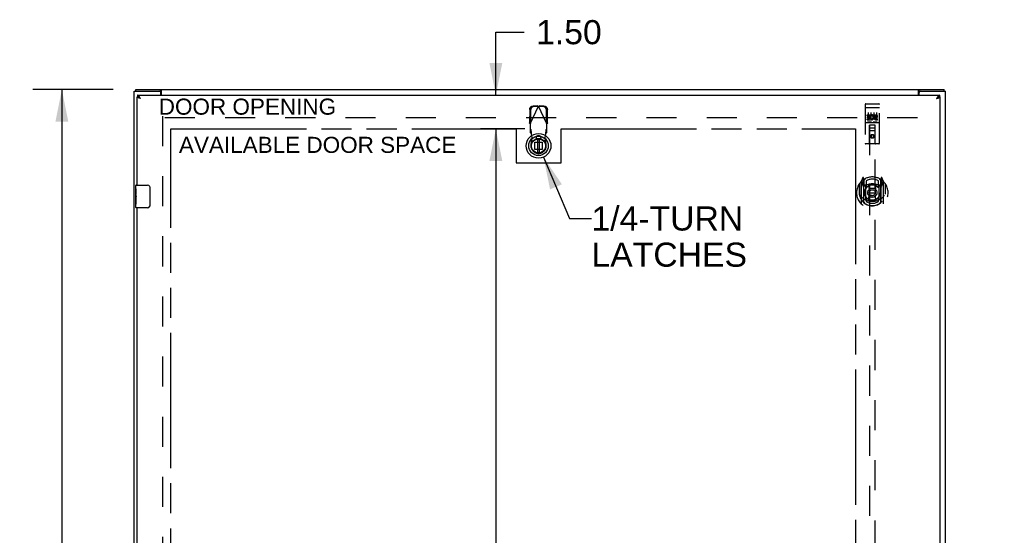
# Model space of a CAD drawing. Header units: inches. Extents: x 0 to 243, y 0 to 157.
# Tile 6 of 9: x 60 to 104, y 97 to 120. Entities that reach past the tile are written whole.
import ezdxf

# ---------------------------------------------------------------- set-up
doc = ezdxf.new("R2010")
doc.units = ezdxf.units.IN
doc.header["$LTSCALE"] = 13.357143
doc.header["$MEASUREMENT"] = 0
doc.linetypes.add('HIDDEN', pattern=[0.2, 0.1, -0.1])
doc.linetypes.add('PHANTOM', pattern=[0.8, 0.45, -0.05, 0.1, -0.05, 0.1, -0.05])
doc.layers.get('0').update_dxf_attribs({"linetype": 'CONTINUOUS'})
for name, color, linetype in [('02___PRT_ALL_AXES', 7, 'CONTINUOUS'), ('AVAILABLE_DOOR_SPACE', 7, 'CONTINUOUS'), ('DEFAULT_2', 8, 'HIDDEN'), ('DIMENSIONS', 7, 'CONTINUOUS')]:
    doc.layers.add(name, color=color, linetype=linetype)
doc.styles.get("Standard").update_dxf_attribs({"font": 'arial.ttf'})
doc.dimstyles.new('DIMSTYLE_1', dxfattribs={"dimtxt": 1.071429, "dimasz": 1.428571, "dimexe": 0.09, "dimexo": 0.07, "dimgap": 0.0375, "dimtad": 0, "dimtih": 1, "dimtoh": 1, "dimzin": 4, "dimdsep": 46, "dimtxsty": 'Standard', "dimblk": '_FILLED', "dimblk1": '_FILLED', "dimblk2": '_FILLED', "dimcen": 0.09, "dimazin": 1, "dimtfac": 1, "dimtdec": 3, "dimtofl": 0, "dimtmove": 0, "dimatfit": 3, "dimldrblk": '_FILLED', "dimfxl": 1, "dimtolj": 1, "dimtzin": 4, "dimarcsym": 0})
doc.dimstyles.get("Standard").update_dxf_attribs({"dimtxt": 1.214286, "dimasz": 1.428571, "dimexe": 0.09, "dimexo": 0.07, "dimgap": 0.09, "dimtad": 0, "dimtih": 1, "dimtoh": 1, "dimdec": 3, "dimzin": 4, "dimdsep": 46, "dimtxsty": 'Standard', "dimblk": '_FILLED', "dimblk1": '_FILLED', "dimblk2": '_FILLED', "dimcen": 0.09, "dimadec": 3, "dimazin": 1, "dimtp": 0.001, "dimtm": 0.001, "dimtfac": 1, "dimtdec": 3, "dimtofl": 0, "dimtmove": 0, "dimatfit": 3, "dimldrblk": '_FILLED', "dimfxl": 1, "dimtolj": 1, "dimtzin": 4, "dimarcsym": 0})

# ---------------------------------------------------------------- blocks, each defined once
blk = doc.blocks.new('_FILLED')
at = {"color": 0, "linetype": 'ByBlock'}
blk.add_solid([(0, 0), (-1, 0.2), (-1, -0.2)], dxfattribs=at)
blk = doc.blocks.new('*D1')
at = {"layer": 'DIMENSIONS', "color": 2, "linetype": 'Continuous'}
for p, q in [((81.394, 116.512), (81.394, 119.312)), ((81.394, 119.312), (82.644, 119.312)), ((80.707, 116.512), (82.68, 116.512)), ((82.68, 115.012), (80.707, 115.012)), ((81.394, 115.012), (81.394, 112.155))]:
    blk.add_line(p, q, dxfattribs=at)
at = {"layer": 'DIMENSIONS', "color": 2, "linetype": 'Continuous', "xscale": 1.4285714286, "yscale": 1.4285714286, "zscale": 1.4285714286}
for p, rotation in [((81.394, 116.512), 270), ((81.394, 115.012), 90)]:
    blk.add_blockref('_FILLED', p, dxfattribs=dict(at, rotation=rotation))
at = {"layer": 'DIMENSIONS', "color": 2, "linetype": 'Continuous', "insert": (83.18, 119.847), "char_height": 1.0714, "width": 2.91158, "attachment_point": 1, "line_spacing_factor": 0.9}
blk.add_mtext('1.50', dxfattribs=at)
blk = doc.blocks.new('*D2')
at = {"layer": 'DIMENSIONS', "color": 2, "linetype": 'Continuous'}
for p, q in [((82.68, 115.012), (80.707, 115.012)), ((81.394, 115.012), (81.394, 81.833)), ((81.394, 46.512), (81.394, 79.69)), ((82.68, 46.512), (80.756, 46.512))]:
    blk.add_line(p, q, dxfattribs=at)
at = {"layer": 'DIMENSIONS', "color": 2, "linetype": 'Continuous', "xscale": 1.4285714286, "yscale": 1.4285714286, "zscale": 1.4285714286}
for p, rotation in [((81.394, 115.012), 90), ((81.394, 46.512), 270)]:
    blk.add_blockref('_FILLED', p, dxfattribs=dict(at, rotation=rotation))
at = {"layer": 'DIMENSIONS', "color": 2, "linetype": 'Continuous', "insert": (81.394, 81.297), "char_height": 1.0714, "width": 3.74403, "attachment_point": 2, "line_spacing_factor": 0.9}
blk.add_mtext('68.50', dxfattribs=at)
blk = doc.blocks.new('*D4')
at = {"layer": 'DIMENSIONS', "color": 2, "linetype": 'Continuous'}
for p, q in [((65.475, 90.31), (62.618, 90.31)), ((66.975, 90.31), (69.722, 90.31))]:
    blk.add_line(p, q, dxfattribs=at)
at = {"layer": 'DIMENSIONS', "color": 2, "linetype": 'Continuous', "xscale": 1.4285714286, "yscale": 1.4285714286, "zscale": 1.4285714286}
blk.add_blockref('_FILLED', (65.475, 90.31), dxfattribs=at)
at = {"layer": 'DIMENSIONS', "color": 2, "linetype": 'Continuous', "xscale": 1.4285714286, "yscale": 1.4285714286, "zscale": 1.4285714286, "rotation": 180}
blk.add_blockref('_FILLED', (66.975, 90.31), dxfattribs=at)
at = {"layer": 'DIMENSIONS', "color": 2, "linetype": 'Continuous', "insert": (70.258, 90.846), "char_height": 1.0714, "width": 2.91158, "attachment_point": 1, "line_spacing_factor": 0.9}
blk.add_mtext('1.50', dxfattribs=at)
blk = doc.blocks.new('*D5')
at = {"layer": 'DIMENSIONS', "color": 2, "linetype": 'Continuous'}
for p, q in [((66.975, 92.704), (81.571, 92.704)), ((97.35, 92.704), (86.386, 92.704))]:
    blk.add_line(p, q, dxfattribs=at)
at = {"layer": 'DIMENSIONS', "color": 2, "linetype": 'Continuous', "xscale": 1.4285714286, "yscale": 1.4285714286, "zscale": 1.4285714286, "rotation": 180}
blk.add_blockref('_FILLED', (66.975, 92.704), dxfattribs=at)
at = {"layer": 'DIMENSIONS', "color": 2, "linetype": 'Continuous', "xscale": 1.4285714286, "yscale": 1.4285714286, "zscale": 1.4285714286}
blk.add_blockref('_FILLED', (97.35, 92.704), dxfattribs=at)
at = {"layer": 'DIMENSIONS', "color": 2, "linetype": 'Continuous', "insert": (83.978, 93.239), "char_height": 1.0714, "width": 3.74403, "attachment_point": 2, "line_spacing_factor": 0.9}
blk.add_mtext('30.38', dxfattribs=at)
blk = doc.blocks.new('*D6')
at = {"layer": 'DIMENSIONS', "color": 2, "linetype": 'Continuous'}
for p, q in [((97.35, 90.31), (94.734, 90.31)), ((101.1, 90.31), (103.957, 90.31))]:
    blk.add_line(p, q, dxfattribs=at)
at = {"layer": 'DIMENSIONS', "color": 2, "linetype": 'Continuous', "xscale": 1.4285714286, "yscale": 1.4285714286, "zscale": 1.4285714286}
blk.add_blockref('_FILLED', (97.35, 90.31), dxfattribs=at)
at = {"layer": 'DIMENSIONS', "color": 2, "linetype": 'Continuous', "xscale": 1.4285714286, "yscale": 1.4285714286, "zscale": 1.4285714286, "rotation": 180}
blk.add_blockref('_FILLED', (101.1, 90.31), dxfattribs=at)
at = {"layer": 'DIMENSIONS', "color": 2, "linetype": 'Continuous', "insert": (94.198, 90.846), "char_height": 1.0714, "width": 2.91158, "attachment_point": 3, "line_spacing_factor": 0.9}
blk.add_mtext('3.75', dxfattribs=at)
blk = doc.blocks.new('*D12')
at = {"layer": 'DIMENSIONS', "color": 2, "linetype": 'Continuous'}
for p, q in [((64.413, 116.762), (60.85, 116.762)), ((62.136, 116.762), (62.136, 81.833)), ((62.136, 44.762), (62.136, 79.69)), ((64.413, 44.762), (60.85, 44.762))]:
    blk.add_line(p, q, dxfattribs=at)
at = {"layer": 'DIMENSIONS', "color": 2, "linetype": 'Continuous', "xscale": 1.4285714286, "yscale": 1.4285714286, "zscale": 1.4285714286}
for p, rotation in [((62.136, 116.762), 90), ((62.136, 44.762), 270)]:
    blk.add_blockref('_FILLED', p, dxfattribs=dict(at, rotation=rotation))
at = {"layer": 'DIMENSIONS', "color": 2, "linetype": 'Continuous', "insert": (62.136, 81.297), "char_height": 1.0714, "width": 3.74403, "attachment_point": 2, "line_spacing_factor": 0.9}
blk.add_mtext('72.00', dxfattribs=at)

msp = doc.modelspace()

# ---------------------------------------------------------------- linework, layer by layer
at = {"color": 3, "linetype": 'Continuous'}
for p, q in [((65.35, 44.837), (65.35, 116.687)), ((65.35, 116.687), (66.465, 116.687)), ((65.413, 116.762), (101.287, 116.762)), ((66.552, 116.512), (66.552, 116.719)), ((100.148, 116.512), (100.148, 116.719)), ((100.235, 116.687), (101.35, 116.687)), ((101.35, 44.837), (101.35, 116.687)), ((65.488, 116.512), (101.087, 116.512)), ((66.525, 116.512), (66.525, 116.627)), ((100.175, 116.512), (100.175, 116.627)), ((100.955, 116.367), (100.976, 116.373)), ((101.1, 116.437), (101.1, 45.087))]:
    msp.add_line(p, q, dxfattribs=at)
at = {"color": 7, "linetype": 'Continuous'}
for p, q in [((65.413, 116.687), (65.413, 116.762)), ((66.465, 116.687), (66.522, 116.687)), ((66.522, 116.687), (66.522, 116.762)), ((100.178, 116.687), (100.178, 116.762)), ((100.178, 116.687), (100.235, 116.687)), ((101.287, 116.687), (101.287, 116.762)), ((65.475, 116.437), (65.488, 116.437)), ((65.488, 116.512), (65.488, 116.437)), ((65.554, 116.416), (65.548, 116.42)), ((65.561, 116.412), (65.554, 116.416)), ((101.028, 116.42), (101.021, 116.416)), ((101.034, 116.423), (101.028, 116.42)), ((101.087, 116.512), (101.087, 116.437)), ((101.1, 116.437), (101.087, 116.437)), ((65.43, 112.512), (65.94, 112.512)), ((66.04, 112.412), (66.04, 111.612)), ((65.415, 111.896), (65.415, 111.93)), ((65.415, 111.527), (65.415, 111.666)), ((65.94, 111.512), (65.43, 111.512))]:
    msp.add_line(p, q, dxfattribs=at)
at = {"color": 6, "linetype": 'Continuous'}
for p, q in [((83.248, 114.574), (83.248, 113.949)), ((83.327, 113.949), (83.327, 114.574))]:
    msp.add_line(p, q, dxfattribs=at)
at = {"color": 3, "linetype": 'Continuous'}
for points in [[(66.541, 116.74), (66.54, 116.743), (66.539, 116.745), (66.538, 116.747), (66.537, 116.749), (66.536, 116.751), (66.535, 116.753), (66.533, 116.755), (66.532, 116.756), (66.531, 116.758), (66.53, 116.759), (66.529, 116.76), (66.527, 116.76), (66.526, 116.761), (66.525, 116.761), (66.524, 116.762), (66.522, 116.762)], [(66.552, 116.719), (66.551, 116.72), (66.55, 116.722), (66.549, 116.723), (66.548, 116.725), (66.546, 116.728), (66.545, 116.73), (66.544, 116.733), (66.543, 116.735), (66.541, 116.74)], [(100.148, 116.719), (100.149, 116.72), (100.151, 116.722), (100.152, 116.723), (100.153, 116.725), (100.154, 116.728), (100.155, 116.73), (100.156, 116.733), (100.157, 116.735)], [(100.157, 116.735), (100.16, 116.74), (100.161, 116.743), (100.162, 116.745), (100.163, 116.747), (100.164, 116.749), (100.165, 116.751), (100.166, 116.753), (100.167, 116.755), (100.168, 116.756), (100.17, 116.758), (100.171, 116.759), (100.172, 116.76), (100.173, 116.76), (100.174, 116.761), (100.176, 116.761), (100.177, 116.762), (100.178, 116.762)], [(65.484, 116.421), (65.481, 116.424), (65.479, 116.427), (65.477, 116.43), (65.476, 116.434), (65.475, 116.437)], [(65.551, 116.389), (65.542, 116.392), (65.533, 116.395), (65.525, 116.399), (65.518, 116.402), (65.511, 116.405), (65.504, 116.408), (65.498, 116.411), (65.493, 116.414), (65.488, 116.418), (65.484, 116.421)], [(65.581, 116.433), (65.574, 116.443), (65.567, 116.452), (65.561, 116.461), (65.554, 116.469), (65.548, 116.477), (65.541, 116.484), (65.534, 116.49), (65.528, 116.496), (65.521, 116.501), (65.515, 116.505), (65.508, 116.508), (65.501, 116.51), (65.495, 116.511), (65.488, 116.512)], [(65.62, 116.367), (65.6, 116.373), (65.589, 116.376), (65.579, 116.379), (65.57, 116.383), (65.56, 116.386), (65.551, 116.389)], [(65.62, 116.367), (65.614, 116.378), (65.607, 116.389), (65.6, 116.401), (65.594, 116.412), (65.587, 116.422), (65.581, 116.433)], [(101.001, 116.443), (100.995, 116.433), (100.988, 116.422), (100.982, 116.412), (100.975, 116.401), (100.968, 116.389), (100.962, 116.378), (100.955, 116.367)], [(100.976, 116.373), (100.986, 116.376), (100.996, 116.379), (101.006, 116.383), (101.015, 116.386), (101.025, 116.389)], [(101.087, 116.512), (101.081, 116.511), (101.074, 116.51), (101.067, 116.508), (101.061, 116.505), (101.054, 116.501), (101.048, 116.496), (101.041, 116.49), (101.034, 116.484), (101.028, 116.477), (101.021, 116.469), (101.015, 116.461), (101.008, 116.452), (101.001, 116.443)], [(101.025, 116.389), (101.034, 116.392), (101.042, 116.395), (101.05, 116.399), (101.058, 116.402), (101.065, 116.405), (101.071, 116.408), (101.077, 116.411), (101.083, 116.414), (101.087, 116.418), (101.091, 116.421)], [(101.091, 116.421), (101.094, 116.424), (101.097, 116.427), (101.099, 116.43), (101.1, 116.434), (101.1, 116.437)]]:
    msp.add_lwpolyline(points, dxfattribs=at)
at = {"color": 7, "linetype": 'Continuous'}
for points in [[(66.552, 116.666), (66.551, 116.666), (66.55, 116.666), (66.548, 116.666), (66.547, 116.666), (66.546, 116.666), (66.545, 116.667), (66.543, 116.667), (66.542, 116.668), (66.541, 116.669), (66.54, 116.67), (66.539, 116.671), (66.538, 116.672), (66.537, 116.674), (66.536, 116.675), (66.534, 116.677), (66.533, 116.678), (66.532, 116.679), (66.531, 116.681), (66.53, 116.682), (66.529, 116.683), (66.528, 116.684), (66.527, 116.685), (66.526, 116.686), (66.524, 116.686), (66.523, 116.687), (66.522, 116.687)], [(100.148, 116.666), (100.15, 116.666), (100.151, 116.666), (100.152, 116.666), (100.154, 116.666), (100.155, 116.666), (100.156, 116.667), (100.157, 116.667), (100.158, 116.668), (100.16, 116.669), (100.161, 116.67), (100.162, 116.671), (100.163, 116.672), (100.164, 116.674), (100.165, 116.675), (100.166, 116.677), (100.167, 116.678), (100.168, 116.679), (100.169, 116.681), (100.17, 116.682), (100.171, 116.683), (100.173, 116.684), (100.174, 116.685), (100.175, 116.686), (100.176, 116.686), (100.177, 116.687), (100.178, 116.687)], [(65.548, 116.42), (65.541, 116.423), (65.534, 116.426), (65.528, 116.429), (65.521, 116.431), (65.515, 116.433), (65.508, 116.435), (65.501, 116.436), (65.495, 116.437), (65.488, 116.437)], [(65.62, 116.367), (65.614, 116.371), (65.608, 116.375), (65.602, 116.378), (65.596, 116.382), (65.591, 116.386), (65.585, 116.39), (65.58, 116.394), (65.575, 116.398), (65.571, 116.402), (65.567, 116.406), (65.563, 116.41), (65.56, 116.412)], [(65.62, 116.367), (65.614, 116.372), (65.607, 116.378), (65.6, 116.383), (65.594, 116.388), (65.587, 116.394), (65.581, 116.399), (65.574, 116.403), (65.567, 116.408), (65.561, 116.412)], [(101.021, 116.416), (101.015, 116.412), (101.008, 116.408), (101.001, 116.403), (100.995, 116.399), (100.988, 116.394), (100.982, 116.388), (100.975, 116.383), (100.968, 116.378), (100.962, 116.372), (100.955, 116.367)], [(100.955, 116.367), (100.961, 116.371), (100.967, 116.375), (100.973, 116.378), (100.979, 116.382), (100.985, 116.386), (100.99, 116.39), (100.995, 116.394), (101, 116.398), (101.005, 116.402), (101.009, 116.406), (101.013, 116.41), (101.015, 116.412)], [(101.087, 116.437), (101.081, 116.437), (101.074, 116.436), (101.067, 116.435), (101.061, 116.433), (101.054, 116.431), (101.048, 116.429), (101.041, 116.426), (101.034, 116.423)], [(66.033, 112.448), (66.035, 112.442), (66.037, 112.436), (66.038, 112.43), (66.039, 112.424), (66.04, 112.418), (66.04, 112.412)], [(66.04, 111.612), (66.04, 111.605), (66.039, 111.599), (66.038, 111.593), (66.037, 111.587), (66.035, 111.581), (66.033, 111.576)]]:
    msp.add_lwpolyline(points, dxfattribs=at)
for radius in [0.551, 0.433, 0.329, 0.317]:
    msp.add_circle((83.288, 114.262), radius, dxfattribs=at)
at = {"color": 6, "linetype": 'Continuous'}
msp.add_circle((83.288, 114.262), 0.315, dxfattribs=at)
at = {"color": 3, "linetype": 'Continuous'}
for centre, start, end in [((66.465, 116.627), 0, 90), ((100.235, 116.627), 90, 180)]:
    msp.add_arc(centre, 0.06, start, end, dxfattribs=at)
at = {"color": 7, "linetype": 'Continuous'}
for centre, radius, start, end in [((65.43, 112.497), 0.015, 90, 180), ((65.94, 112.412), 0.1, 21.1999, 90), ((65.43, 111.527), 0.015, 180, 270), ((65.94, 111.612), 0.1, 270, 338.7946)]:
    msp.add_arc(centre, radius, start, end, dxfattribs=at)
at = {"layer": '02___PRT_ALL_AXES', "color": 3, "linetype": 'Continuous'}
for p, q in [((65.475, 112.512), (65.475, 116.437)), ((65.475, 91.678), (65.475, 111.512))]:
    msp.add_line(p, q, dxfattribs=at)
at = {"layer": '02___PRT_ALL_AXES', "color": 8, "linetype": 'HIDDEN'}
for p, q in [((97.818, 116.129), (98.383, 116.129)), ((97.868, 115.594), (97.868, 115.636)), ((97.868, 115.636), (98.025, 115.636)), ((97.868, 115.594), (97.982, 115.594)), ((97.868, 115.423), (97.868, 115.466)), ((97.868, 115.466), (97.982, 115.466)), ((97.868, 115.423), (98.025, 115.423)), ((97.89, 115.509), (97.89, 115.552)), ((97.89, 115.552), (97.982, 115.552)), ((97.89, 115.509), (97.982, 115.509)), ((97.982, 115.552), (97.982, 115.594)), ((97.982, 115.466), (97.982, 115.509)), ((98.025, 115.459), (98.025, 115.636)), ((98.025, 115.459), (98.038, 115.477)), ((98.025, 115.423), (98.025, 115.436)), ((98.028, 115.434), (98.025, 115.436)), ((98.049, 115.588), (98.032, 115.627)), ((98.181, 115.594), (98.181, 115.636)), ((98.181, 115.636), (98.273, 115.636)), ((98.181, 115.594), (98.273, 115.594)), ((98.241, 115.509), (98.287, 115.509)), ((98.245, 115.55), (98.273, 115.55)), ((98.245, 115.466), (98.337, 115.466)), ((98.245, 115.423), (98.337, 115.423)), ((98.337, 115.423), (98.337, 115.466)), ((97.818, 115.301), (98.383, 115.301))]:
    msp.add_line(p, q, dxfattribs=at)
at = {"layer": '02___PRT_ALL_AXES', "color": 7, "linetype": 'Continuous'}
for p, q in [((65.415, 112.353), (65.415, 112.497)), ((65.415, 112.097), (65.415, 112.35)), ((65.424, 112.295), (65.415, 112.295)), ((65.415, 112.127), (65.425, 112.127)), ((65.415, 111.527), (65.415, 112.094)), ((65.418, 112.064), (65.415, 112.064)), ((65.415, 111.932), (65.425, 111.932)), ((65.415, 111.896), (65.425, 111.896)), ((65.425, 112.127), (65.425, 112.284)), ((65.425, 111.943), (65.425, 111.996)), ((65.425, 111.666), (65.425, 111.896)), ((65.415, 111.833), (65.425, 111.833)), ((65.415, 111.666), (65.425, 111.666))]:
    msp.add_line(p, q, dxfattribs=at)
for points in [[(65.415, 112.353), (65.415, 112.349), (65.416, 112.345), (65.417, 112.34), (65.418, 112.334), (65.419, 112.327), (65.421, 112.319), (65.422, 112.311), (65.423, 112.302)], [(65.423, 112.302), (65.424, 112.293), (65.425, 112.284)], [(65.415, 112.097), (65.415, 112.09), (65.416, 112.082), (65.417, 112.074), (65.418, 112.065)], [(65.418, 112.065), (65.421, 112.038), (65.422, 112.029), (65.423, 112.02), (65.424, 112.012), (65.425, 112.004), (65.425, 111.996)], [(65.425, 111.943), (65.425, 111.937), (65.424, 111.931), (65.424, 111.925), (65.423, 111.919), (65.423, 111.913), (65.422, 111.907)]]:
    msp.add_lwpolyline(points, dxfattribs=at)
at = {"layer": '02___PRT_ALL_AXES', "color": 8, "linetype": 'HIDDEN'}
msp.add_circle((98.1, 114.684), 0.085, dxfattribs=at)
for centre, radius, start, end in [((98.074, 115.53), 0.107, 244.2636, 113.4027), ((98.074, 115.53), 0.0639, 234.8895, 113.4026), ((98.245, 115.487), 0.0635, 90, 270), ((98.245, 115.488), 0.0219, 100.307, 270), ((98.273, 115.572), 0.0644, 282.2995, 90.0775), ((98.273, 115.572), 0.0219, 269.9011, 90)]:
    msp.add_arc(centre, radius, start, end, dxfattribs=at)
at = {"layer": '02___PRT_ALL_AXES', "color": 7, "linetype": 'Continuous'}
msp.add_ellipse((65.615, 111.93), major_axis=(0.2, 0), ratio=0.432808, start_param=3.141593, end_param=3.403409, dxfattribs=at)
at = {"layer": 'AVAILABLE_DOOR_SPACE', "color": 4, "linetype": 'PHANTOM'}
for p, q in [((66.975, 46.512), (66.975, 115.012)), ((66.975, 115.012), (82.288, 115.012)), ((82.288, 115.012), (82.288, 113.512)), ((84.288, 113.512), (84.288, 115.012)), ((84.288, 115.012), (97.35, 115.012)), ((97.35, 115.012), (97.35, 81.637)), ((82.288, 113.512), (84.288, 113.512))]:
    msp.add_line(p, q, dxfattribs=at)
at = {"layer": 'DEFAULT_2', "color": 8, "linetype": 'HIDDEN'}
for p, q in [((82.896, 115.871), (82.886, 115.28)), ((82.914, 115.232), (83.288, 116.02)), ((82.937, 115.851), (82.927, 115.261)), ((83.243, 116.033), (83.05, 116.03)), ((83.285, 116.013), (83.092, 116.01)), ((83.243, 116.033), (83.285, 116.013)), ((83.243, 116.033), (83.258, 116.029)), ((83.258, 116.029), (83.273, 116.024)), ((83.273, 116.024), (83.288, 116.02)), ((83.288, 116.02), (83.31, 116.026)), ((83.662, 115.232), (83.288, 116.02)), ((83.291, 116.013), (83.332, 116.033)), ((83.484, 116.01), (83.291, 116.013)), ((83.525, 116.03), (83.332, 116.033)), ((83.648, 115.261), (83.638, 115.851)), ((83.69, 115.28), (83.68, 115.871)), ((97.788, 116.099), (97.788, 114.374)), ((97.805, 115.971), (97.804, 115.97)), ((97.804, 115.97), (97.804, 115.97)), ((97.806, 115.971), (97.805, 115.971)), ((97.807, 115.971), (97.806, 115.971)), ((97.807, 115.971), (97.807, 115.971)), ((97.808, 115.971), (97.807, 115.971)), ((97.809, 115.971), (97.808, 115.971)), ((97.81, 115.971), (97.809, 115.971)), ((97.811, 115.971), (97.81, 115.971)), ((97.811, 115.971), (97.811, 115.971)), ((97.812, 115.971), (97.811, 115.971)), ((97.813, 115.971), (97.812, 115.971)), ((97.814, 115.971), (97.813, 115.971)), ((97.815, 115.971), (97.814, 115.971)), ((97.816, 115.971), (97.815, 115.971)), ((97.816, 115.971), (97.816, 115.971)), ((97.817, 115.971), (97.816, 115.971)), ((97.817, 115.971), (98.383, 115.971)), ((97.883, 116.129), (98.068, 116.129)), ((98.133, 116.129), (98.318, 116.129)), ((98.383, 115.971), (98.383, 115.971)), ((98.383, 115.971), (98.384, 115.971)), ((98.384, 115.971), (98.385, 115.971)), ((98.385, 115.971), (98.386, 115.971)), ((98.386, 115.971), (98.387, 115.971)), ((98.387, 115.971), (98.387, 115.971)), ((98.387, 115.971), (98.388, 115.971)), ((98.388, 115.971), (98.389, 115.971)), ((98.389, 115.971), (98.39, 115.971)), ((98.39, 115.971), (98.391, 115.971)), ((98.391, 115.971), (98.391, 115.971)), ((98.391, 115.971), (98.392, 115.971)), ((98.392, 115.971), (98.393, 115.971)), ((98.393, 115.971), (98.394, 115.971)), ((98.394, 115.971), (98.395, 115.971)), ((98.395, 115.971), (98.395, 115.971)), ((98.395, 115.971), (98.396, 115.97)), ((98.413, 114.374), (98.413, 116.099)), ((66.6, 115.587), (66.6, 45.937)), ((100.1, 115.512), (66.6, 115.512)), ((97.913, 115.738), (97.913, 115.432)), ((98.038, 115.738), (98.038, 115.432)), ((98.163, 115.738), (98.163, 115.432)), ((98.288, 115.738), (98.288, 115.432)), ((100.1, 115.512), (100.1, 115.513)), ((82.927, 115.261), (82.886, 115.28)), ((82.914, 115.232), (82.914, 114.858)), ((82.96, 114.972), (82.914, 115.014)), ((82.96, 114.817), (82.96, 114.972)), ((83.662, 115.014), (83.616, 114.972)), ((83.616, 114.972), (83.616, 114.817)), ((83.69, 115.28), (83.648, 115.261)), ((83.662, 114.858), (83.662, 115.232)), ((97.818, 115.301), (98.383, 115.301)), ((98.061, 115.317), (97.889, 115.317)), ((97.97, 114.374), (97.974, 115.184)), ((98.228, 114.934), (97.973, 114.934)), ((97.975, 115.184), (97.974, 115.184)), ((97.975, 115.184), (97.975, 82.932)), ((98.225, 115.184), (97.975, 115.184)), ((98.015, 115.059), (98.185, 115.059)), ((98.311, 115.317), (98.139, 115.317)), ((98.225, 82.932), (98.225, 115.184)), ((98.227, 115.184), (98.225, 115.184)), ((98.23, 114.374), (98.227, 115.184)), ((82.914, 114.858), (82.96, 114.817)), ((82.959, 114.322), (83.012, 114.616)), ((83.012, 114.616), (82.974, 114.813)), ((83.311, 114.703), (83.264, 114.703)), ((83.311, 114.529), (83.264, 114.529)), ((83.601, 114.813), (83.563, 114.616)), ((83.563, 114.616), (83.617, 114.322)), ((83.616, 114.817), (83.662, 114.858)), ((98.1, 114.756), (98.038, 114.72)), ((98.038, 114.72), (98.038, 114.648)), ((98.038, 114.72), (98.048, 114.714)), ((98.038, 114.648), (98.048, 114.654)), ((98.038, 114.648), (98.1, 114.612)), ((98.1, 114.745), (98.048, 114.714)), ((98.048, 114.714), (98.048, 114.654)), ((98.048, 114.654), (98.1, 114.623)), ((98.1, 114.756), (98.1, 114.745)), ((98.163, 114.72), (98.1, 114.756)), ((98.153, 114.714), (98.1, 114.745)), ((98.1, 114.623), (98.153, 114.654)), ((98.1, 114.612), (98.163, 114.648)), ((98.1, 114.612), (98.1, 114.623)), ((98.163, 114.72), (98.153, 114.714)), ((98.153, 114.654), (98.153, 114.714)), ((98.163, 114.648), (98.153, 114.654)), ((98.163, 114.648), (98.163, 114.72)), ((83.128, 114.102), (83.128, 114.421)), ((83.128, 114.421), (83.447, 114.421)), ((83.447, 114.102), (83.128, 114.102)), ((83.447, 114.421), (83.447, 114.102)), ((98.383, 114.344), (97.818, 114.344)), ((97.675, 112.851), (97.605, 112.676)), ((97.697, 112.751), (97.696, 112.751)), ((97.696, 112.751), (97.696, 112.751)), ((97.696, 112.751), (97.696, 112.751)), ((97.718, 112.768), (97.704, 112.848)), ((97.718, 111.751), (97.718, 112.768)), ((97.725, 112.7), (97.795, 112.809)), ((97.725, 111.756), (97.725, 112.759)), ((97.728, 112.735), (97.728, 112.527)), ((98.405, 112.809), (98.475, 112.7)), ((98.473, 112.527), (98.473, 112.735)), ((98.475, 111.756), (98.475, 112.759)), ((98.497, 112.848), (98.483, 112.768)), ((98.483, 112.768), (98.483, 111.751)), ((98.504, 112.751), (98.5, 112.754)), ((98.596, 112.676), (98.526, 112.851)), ((97.518, 112.569), (97.518, 112.181)), ((97.525, 112.572), (97.525, 112.115)), ((97.6, 112.665), (97.6, 111.698)), ((97.658, 112.66), (97.658, 112.51)), ((97.718, 112.66), (97.658, 112.66)), ((97.658, 112.51), (97.718, 112.51)), ((97.666, 112.633), (97.695, 112.587)), ((97.725, 112.64), (97.67, 112.64)), ((97.818, 112.509), (97.745, 112.509)), ((97.748, 112.507), (97.814, 112.507)), ((97.818, 111.868), (97.818, 112.499)), ((97.825, 112.713), (97.825, 112.46)), ((97.937, 112.525), (97.968, 112.181)), ((98.263, 112.525), (98.233, 112.181)), ((98.375, 112.46), (98.375, 112.713)), ((98.455, 112.509), (98.383, 112.509)), ((98.383, 112.499), (98.383, 111.868)), ((98.387, 112.507), (98.453, 112.507)), ((98.53, 112.64), (98.475, 112.64)), ((98.543, 112.66), (98.483, 112.66)), ((98.483, 112.51), (98.543, 112.51)), ((98.505, 112.587), (98.534, 112.633)), ((98.543, 112.51), (98.543, 112.66)), ((98.6, 111.698), (98.6, 112.665)), ((98.675, 112.572), (98.675, 112.115)), ((98.683, 112.181), (98.683, 112.569)), ((97.518, 112.181), (97.533, 112.181)), ((97.525, 112.115), (97.525, 112.112)), ((97.825, 111.899), (97.825, 111.796)), ((97.938, 111.842), (97.968, 112.181)), ((97.968, 112.181), (98.233, 112.181)), ((98.263, 111.842), (98.233, 112.181)), ((98.375, 111.796), (98.375, 111.899)), ((98.683, 112.181), (98.668, 112.181)), ((98.675, 112.115), (98.675, 112.112))]:
    msp.add_line(p, q, dxfattribs=at)
for points in [[(82.896, 115.871), (82.897, 115.886), (82.899, 115.901), (82.903, 115.916), (82.908, 115.931), (82.915, 115.945), (82.923, 115.958), (82.932, 115.97), (82.942, 115.982), (82.953, 115.992), (82.965, 116.002), (82.978, 116.01), (82.992, 116.017), (83.006, 116.022), (83.02, 116.026), (83.035, 116.029), (83.05, 116.03)], [(83.092, 116.01), (83.077, 116.009), (83.062, 116.006), (83.048, 116.002), (83.033, 115.997), (83.02, 115.99), (83.007, 115.982), (82.995, 115.973), (82.984, 115.962), (82.973, 115.951), (82.964, 115.938), (82.957, 115.925), (82.95, 115.911), (82.945, 115.896), (82.941, 115.882), (82.938, 115.866), (82.937, 115.851)], [(83.31, 116.026), (83.325, 116.031), (83.332, 116.033)], [(83.638, 115.851), (83.637, 115.866), (83.635, 115.882), (83.631, 115.896), (83.626, 115.911), (83.619, 115.925), (83.611, 115.938), (83.602, 115.951), (83.592, 115.962), (83.581, 115.973), (83.569, 115.982), (83.556, 115.99), (83.542, 115.997), (83.528, 116.002), (83.513, 116.006), (83.499, 116.009), (83.484, 116.01)], [(83.525, 116.03), (83.54, 116.029), (83.555, 116.026), (83.57, 116.022), (83.584, 116.017), (83.597, 116.01), (83.61, 116.002), (83.622, 115.992), (83.634, 115.982), (83.644, 115.97), (83.653, 115.958), (83.661, 115.945), (83.667, 115.931), (83.673, 115.916), (83.676, 115.901), (83.679, 115.886), (83.68, 115.871)], [(97.804, 115.97), (97.803, 115.97), (97.803, 115.97), (97.803, 115.97), (97.802, 115.97), (97.802, 115.97), (97.801, 115.97), (97.801, 115.97), (97.801, 115.97), (97.8, 115.97), (97.8, 115.97), (97.8, 115.97), (97.799, 115.97), (97.799, 115.97), (97.799, 115.97), (97.798, 115.969), (97.798, 115.969), (97.798, 115.969), (97.797, 115.969), (97.797, 115.969), (97.797, 115.969), (97.797, 115.969), (97.796, 115.969), (97.796, 115.969), (97.796, 115.969), (97.795, 115.969), (97.795, 115.969), (97.795, 115.969), (97.795, 115.969), (97.794, 115.968), (97.794, 115.968), (97.794, 115.968), (97.794, 115.968), (97.793, 115.968), (97.793, 115.968), (97.793, 115.968), (97.793, 115.968), (97.792, 115.968), (97.792, 115.968), (97.792, 115.968), (97.792, 115.967), (97.791, 115.967), (97.791, 115.967), (97.791, 115.967), (97.791, 115.967), (97.791, 115.967), (97.791, 115.967), (97.79, 115.967), (97.79, 115.967), (97.79, 115.967), (97.79, 115.967), (97.79, 115.966), (97.79, 115.966), (97.789, 115.966), (97.789, 115.966), (97.789, 115.966), (97.789, 115.966), (97.789, 115.966), (97.789, 115.966), (97.789, 115.966), (97.789, 115.966), (97.789, 115.965), (97.788, 115.965), (97.788, 115.965), (97.788, 115.965), (97.788, 115.965), (97.788, 115.965), (97.788, 115.965), (97.788, 115.965), (97.788, 115.965), (97.788, 115.965), (97.788, 115.964), (97.788, 115.964), (97.788, 115.964), (97.788, 115.964), (97.788, 115.964), (97.788, 115.964), (97.788, 115.964)], [(98.396, 115.97), (98.397, 115.97), (98.397, 115.97), (98.398, 115.97), (98.398, 115.97), (98.398, 115.97), (98.399, 115.97), (98.399, 115.97), (98.399, 115.97), (98.4, 115.97), (98.4, 115.97), (98.4, 115.97), (98.401, 115.97), (98.401, 115.97), (98.401, 115.97), (98.402, 115.97), (98.402, 115.969), (98.402, 115.969), (98.403, 115.969), (98.403, 115.969), (98.403, 115.969), (98.404, 115.969), (98.404, 115.969), (98.404, 115.969), (98.405, 115.969), (98.405, 115.969), (98.405, 115.969), (98.405, 115.969), (98.406, 115.969), (98.406, 115.969), (98.406, 115.968), (98.406, 115.968), (98.407, 115.968), (98.407, 115.968), (98.407, 115.968), (98.407, 115.968), (98.408, 115.968), (98.408, 115.968), (98.408, 115.968), (98.408, 115.968), (98.409, 115.968), (98.409, 115.967), (98.409, 115.967), (98.409, 115.967), (98.409, 115.967), (98.41, 115.967), (98.41, 115.967), (98.41, 115.967), (98.41, 115.967), (98.41, 115.967), (98.41, 115.967), (98.411, 115.967), (98.411, 115.966), (98.411, 115.966), (98.411, 115.966), (98.411, 115.966), (98.411, 115.966), (98.411, 115.966), (98.412, 115.966), (98.412, 115.966), (98.412, 115.966), (98.412, 115.966), (98.412, 115.965), (98.412, 115.965), (98.412, 115.965), (98.412, 115.965), (98.412, 115.965), (98.412, 115.965), (98.412, 115.965), (98.413, 115.965), (98.413, 115.965), (98.413, 115.965), (98.413, 115.964), (98.413, 115.964), (98.413, 115.964), (98.413, 115.964), (98.413, 115.964), (98.413, 115.964), (98.413, 115.964)], [(82.914, 115.232), (82.904, 115.248), (82.899, 115.256), (82.895, 115.264), (82.89, 115.272), (82.886, 115.28)], [(82.971, 114.861), (82.97, 114.876), (82.969, 114.89), (82.968, 114.904), (82.967, 114.917), (82.966, 114.929), (82.965, 114.939), (82.964, 114.949), (82.963, 114.957), (82.962, 114.963), (82.961, 114.968), (82.96, 114.972)], [(83.616, 114.972), (83.615, 114.968), (83.614, 114.963), (83.613, 114.957), (83.612, 114.949), (83.611, 114.939), (83.61, 114.929), (83.608, 114.917), (83.607, 114.904), (83.606, 114.89), (83.605, 114.876), (83.604, 114.861), (83.603, 114.845), (83.601, 114.813)], [(83.676, 115.256), (83.667, 115.24), (83.662, 115.232)], [(83.69, 115.28), (83.685, 115.272), (83.681, 115.264), (83.676, 115.256)], [(97.889, 115.317), (97.889, 115.317), (97.889, 115.317), (97.889, 115.317), (97.889, 115.317), (97.888, 115.317), (97.888, 115.317), (97.888, 115.317), (97.888, 115.317), (97.888, 115.317), (97.887, 115.317), (97.887, 115.317), (97.887, 115.317), (97.887, 115.317), (97.887, 115.317), (97.887, 115.317), (97.886, 115.317), (97.886, 115.317), (97.886, 115.317), (97.886, 115.317), (97.886, 115.318), (97.886, 115.318), (97.885, 115.318), (97.885, 115.318), (97.885, 115.318), (97.885, 115.318), (97.885, 115.318), (97.885, 115.318), (97.885, 115.318), (97.885, 115.318), (97.884, 115.318), (97.884, 115.318), (97.884, 115.318), (97.884, 115.318), (97.884, 115.318), (97.884, 115.318), (97.884, 115.318), (97.884, 115.318), (97.883, 115.318), (97.883, 115.318), (97.883, 115.318), (97.883, 115.318), (97.883, 115.318), (97.883, 115.318), (97.883, 115.318), (97.883, 115.318), (97.883, 115.318)], [(98.068, 115.318), (98.068, 115.318), (98.068, 115.318), (98.067, 115.318), (98.067, 115.318), (98.067, 115.318), (98.067, 115.318), (98.067, 115.318), (98.067, 115.318), (98.067, 115.318), (98.067, 115.318), (98.067, 115.318), (98.067, 115.318), (98.066, 115.318), (98.066, 115.318), (98.066, 115.318), (98.066, 115.318), (98.066, 115.318), (98.066, 115.318), (98.066, 115.318), (98.066, 115.318), (98.065, 115.318), (98.065, 115.318), (98.065, 115.318), (98.065, 115.318), (98.065, 115.318), (98.065, 115.318), (98.065, 115.317), (98.064, 115.317), (98.064, 115.317), (98.064, 115.317), (98.064, 115.317), (98.064, 115.317), (98.064, 115.317), (98.063, 115.317), (98.063, 115.317), (98.063, 115.317), (98.063, 115.317), (98.063, 115.317), (98.063, 115.317), (98.062, 115.317), (98.062, 115.317), (98.062, 115.317), (98.062, 115.317), (98.062, 115.317), (98.061, 115.317)], [(98.139, 115.317), (98.139, 115.317), (98.139, 115.317), (98.139, 115.317), (98.139, 115.317), (98.138, 115.317), (98.138, 115.317), (98.138, 115.317), (98.138, 115.317), (98.138, 115.317), (98.137, 115.317), (98.137, 115.317), (98.137, 115.317), (98.137, 115.317), (98.137, 115.317), (98.137, 115.317), (98.136, 115.317), (98.136, 115.317), (98.136, 115.317), (98.136, 115.317), (98.136, 115.318), (98.136, 115.318), (98.135, 115.318), (98.135, 115.318), (98.135, 115.318), (98.135, 115.318), (98.135, 115.318), (98.135, 115.318), (98.135, 115.318), (98.135, 115.318), (98.134, 115.318), (98.134, 115.318), (98.134, 115.318), (98.134, 115.318), (98.134, 115.318), (98.134, 115.318), (98.134, 115.318), (98.134, 115.318), (98.134, 115.318), (98.133, 115.318), (98.133, 115.318), (98.133, 115.318), (98.133, 115.318), (98.133, 115.318), (98.133, 115.318), (98.133, 115.318), (98.133, 115.318)], [(98.318, 115.318), (98.318, 115.318), (98.318, 115.318), (98.317, 115.318), (98.317, 115.318), (98.317, 115.318), (98.317, 115.318), (98.317, 115.318), (98.317, 115.318), (98.317, 115.318), (98.317, 115.318), (98.317, 115.318), (98.317, 115.318), (98.316, 115.318), (98.316, 115.318), (98.316, 115.318), (98.316, 115.318), (98.316, 115.318), (98.316, 115.318), (98.316, 115.318), (98.316, 115.318), (98.315, 115.318), (98.315, 115.318), (98.315, 115.318), (98.315, 115.318), (98.315, 115.318), (98.315, 115.318), (98.315, 115.317), (98.314, 115.317), (98.314, 115.317), (98.314, 115.317), (98.314, 115.317), (98.314, 115.317), (98.314, 115.317), (98.314, 115.317), (98.313, 115.317), (98.313, 115.317), (98.313, 115.317), (98.313, 115.317), (98.313, 115.317), (98.312, 115.317), (98.312, 115.317), (98.312, 115.317), (98.312, 115.317), (98.312, 115.317), (98.311, 115.317)], [(82.96, 114.817), (82.962, 114.817), (82.965, 114.816), (82.967, 114.815), (82.969, 114.815), (82.972, 114.814), (82.974, 114.813)], [(82.974, 114.813), (82.973, 114.829), (82.971, 114.861)], [(83.601, 114.813), (83.604, 114.814), (83.606, 114.815), (83.608, 114.815), (83.611, 114.816), (83.613, 114.817), (83.616, 114.817)], [(97.568, 112.068), (97.571, 112.063), (97.574, 112.058), (97.577, 112.053), (97.58, 112.048), (97.583, 112.044), (97.585, 112.039), (97.588, 112.035), (97.591, 112.031), (97.593, 112.028), (97.596, 112.024), (97.598, 112.021), (97.6, 112.017), (97.603, 112.014), (97.605, 112.011), (97.607, 112.008), (97.61, 112.005), (97.612, 112.002), (97.614, 112), (97.616, 111.997), (97.618, 111.995), (97.62, 111.992), (97.622, 111.99), (97.624, 111.988), (97.626, 111.986), (97.628, 111.984), (97.629, 111.982), (97.631, 111.98), (97.633, 111.978), (97.635, 111.977), (97.636, 111.975), (97.638, 111.973), (97.64, 111.972), (97.641, 111.97), (97.643, 111.969), (97.644, 111.968), (97.646, 111.966)], [(98.555, 111.966), (98.556, 111.968), (98.558, 111.969), (98.559, 111.97), (98.561, 111.972), (98.562, 111.973), (98.564, 111.975), (98.566, 111.977), (98.567, 111.978), (98.569, 111.98), (98.571, 111.982), (98.573, 111.984), (98.575, 111.986), (98.577, 111.988), (98.579, 111.99), (98.581, 111.992), (98.583, 111.995), (98.585, 111.997), (98.587, 112), (98.589, 112.002), (98.591, 112.005), (98.593, 112.008), (98.595, 112.011), (98.598, 112.014), (98.6, 112.017), (98.602, 112.021), (98.605, 112.024), (98.607, 112.028), (98.61, 112.031), (98.613, 112.035), (98.615, 112.039), (98.618, 112.044), (98.621, 112.048), (98.624, 112.053), (98.627, 112.058), (98.63, 112.063), (98.633, 112.068)], [(98.288, 111.824), (98.283, 111.823), (98.277, 111.822), (98.272, 111.82), (98.267, 111.819), (98.261, 111.817), (98.256, 111.816), (98.25, 111.815), (98.245, 111.814), (98.239, 111.813), (98.234, 111.812), (98.228, 111.811), (98.223, 111.81), (98.217, 111.809), (98.212, 111.808), (98.206, 111.807), (98.201, 111.806), (98.195, 111.805), (98.19, 111.804), (98.184, 111.804), (98.178, 111.803), (98.173, 111.803), (98.167, 111.802), (98.162, 111.801), (98.156, 111.801), (98.151, 111.801), (98.145, 111.8), (98.139, 111.8), (98.134, 111.8), (98.128, 111.799), (98.123, 111.799), (98.117, 111.799), (98.111, 111.799), (98.106, 111.799), (98.1, 111.799), (98.095, 111.799), (98.089, 111.799), (98.083, 111.799), (98.078, 111.799), (98.072, 111.799), (98.067, 111.8), (98.061, 111.8), (98.056, 111.8), (98.05, 111.801), (98.044, 111.801), (98.039, 111.801), (98.033, 111.802), (98.028, 111.803), (98.022, 111.803), (98.017, 111.804), (98.011, 111.804), (98.005, 111.805), (98, 111.806), (97.994, 111.807), (97.989, 111.808), (97.983, 111.809), (97.978, 111.81), (97.972, 111.811), (97.967, 111.812), (97.961, 111.813), (97.956, 111.814), (97.95, 111.815), (97.945, 111.816), (97.939, 111.817), (97.934, 111.819), (97.929, 111.82), (97.923, 111.822), (97.918, 111.823), (97.912, 111.824)]]:
    msp.add_lwpolyline(points, dxfattribs=at)
for centre, radius in [((98.1, 114.684), 0.0845), ((98.1, 112.179), 0.35), ((98.1, 112.179), 0.335), ((98.1, 112.179), 0.205), ((98.1, 112.179), 0.133)]:
    msp.add_circle(centre, radius, dxfattribs=at)
for centre, radius, start, end in [((97.818, 116.099), 0.03, 90, 180), ((98.383, 116.099), 0.03, 0, 90), ((97.818, 115.271), 0.03, 90, 180), ((98.015, 115.144), 0.04, 90, 180), ((98.015, 115.099), 0.04, 180, 270), ((98.185, 115.144), 0.04, 0, 90), ((98.185, 115.099), 0.04, 270, 360), ((98.383, 115.271), 0.03, 0, 90), ((83.264, 114.616), 0.0866, 90, 270), ((83.311, 114.616), 0.0866, 270, 90), ((83.288, 114.262), 0.335, 169.673, 10.327), ((97.818, 114.374), 0.03, 180, 270), ((97.94, 114.374), 0.03, 270, 360), ((98.26, 114.374), 0.03, 180, 270), ((98.383, 114.374), 0.03, 270, 360), ((98.1, 112.181), 0.7, 125.5126, 54.4874), ((98.1, 112.179), 0.7, 35.2961, 144.7039), ((97.689, 112.846), 0.015, 10, 158.1959), ((97.705, 112.735), 0.02, 0, 125.5126), ((97.708, 112.735), 0.02, 0, 125.2543), ((97.745, 112.759), 0.02, 121.4688, 179.9992), ((98.1, 112.179), 0.6, 62.7204, 117.2796), ((98.455, 112.759), 0.02, 0, 58.5295), ((98.493, 112.735), 0.02, 54.7457, 180), ((98.495, 112.735), 0.02, 54.4874, 180), ((98.512, 112.846), 0.015, 21.8041, 170), ((97.545, 112.572), 0.02, 144.7039, 180), ((97.615, 112.665), 0.015, 135.0748, 180), ((97.67, 112.635), 0.005, 90, 212.6792), ((98.1, 111.869), 0.7, 53.2319, 126.7681), ((97.537, 112.485), 0.188, 0, 32.6792), ((97.745, 112.529), 0.02, 180, 270), ((97.748, 112.527), 0.02, 180, 270), ((97.814, 112.527), 0.02, 270, 293.464), ((97.833, 112.499), 0.015, 112.9863, 180), ((98.1, 111.867), 0.7, 66.536, 113.464), ((97.855, 112.46), 0.03, 180, 311.1261), ((98.1, 112.179), 0.343, 48.8739, 131.1261), ((97.917, 112.524), 0.02, 5.0796, 105.6131), ((98.283, 112.524), 0.02, 74.3869, 174.9204), ((98.345, 112.46), 0.03, 228.8739, 360), ((98.368, 112.499), 0.015, 0, 67.0137), ((98.387, 112.527), 0.02, 246.536, 270), ((98.453, 112.527), 0.02, 270, 360), ((98.455, 112.529), 0.02, 270, 360), ((98.663, 112.485), 0.188, 147.3208, 180), ((98.53, 112.635), 0.005, 327.3208, 90), ((98.585, 112.665), 0.015, 0, 44.9252), ((98.655, 112.572), 0.02, 0, 35.2961), ((98.1, 112.184), 0.583, 180.2464, 359.7536), ((97.545, 112.115), 0.02, 180, 187.6622), ((98.1, 112.189), 0.58, 187.6622, 352.3378), ((98.1, 112.499), 0.7, 229.529, 310.471), ((97.833, 111.868), 0.015, 180, 247.0137), ((97.855, 111.899), 0.03, 48.8739, 180), ((98.1, 112.179), 0.343, 228.8739, 311.1261), ((98.345, 111.899), 0.03, 0, 131.1261), ((98.368, 111.868), 0.015, 292.9863, 360), ((98.655, 112.115), 0.02, 352.3378, 360), ((97.615, 111.698), 0.015, 180, 224.9252), ((97.733, 111.751), 0.015, 180, 229.6413), ((97.745, 111.756), 0.02, 180, 230.6594), ((98.1, 112.189), 0.48, 235.0461, 304.9539), ((97.918, 111.844), 0.02, 254.4248, 354.9204), ((98.283, 111.844), 0.02, 185.0796, 285.5752), ((98.455, 111.756), 0.02, 309.3378, 359.9984), ((98.468, 111.751), 0.015, 310.3587, 360), ((98.585, 111.698), 0.015, 315.0748, 360)]:
    msp.add_arc(centre, radius, start, end, dxfattribs=at)

# ---------------------------------------------------------------- texts
at = {"layer": 'DIMENSIONS', "color": 2, "linetype": 'Continuous', "line_spacing_factor": 0.9}
for s, insert, char_height, width, attachment_point in [('DOOR OPENING', (70.37, 116.36), 0.71429, 7.8598, 2), ('AVAILABLE DOOR SPACE', (73.486, 114.662), 0.71429, 12.28625, 2), ('1/4-TURN\\PLATCHES', (85.637, 111.571), 1.0714, 6.8906, 1)]:
    msp.add_mtext(s, dxfattribs=dict(at, insert=insert, char_height=char_height, width=width, attachment_point=attachment_point))

# ---------------------------------------------------------------- dimensions: what is measured, and where the dimension line sits
at = {"layer": 'DIMENSIONS', "color": 2, "linetype": 'Continuous'}
for base, p1, p2, angle, picture, middle in [((81.394, 116.512), (82.75, 115.012), (82.75, 116.512), 90, '*D1', (84.682, 119.306)), ((62.136, 44.762), (64.483, 116.762), (64.483, 44.762), 270, '*D12', (62.135, 80.756)), ((65.475, 90.31), (66.975, 115.012), (65.475, 50.853), 180, '*D4', (71.76, 90.304)), ((81.394, 46.512), (82.75, 115.012), (82.75, 46.512), 270, '*D2', (81.386, 80.756))]:
    dim = msp.add_linear_dim(base=base, p1=p1, p2=p2, angle=angle, dimstyle='DIMSTYLE_1', dxfattribs=at)
    dim.commit()
    dim.dimension.update_dxf_attribs({"geometry": picture, "text_midpoint": middle, "dimtype": 160})
for base, p1, p2, picture, middle in [((101.1, 90.31), (97.35, 81.637), (101.1, 116.422), '*D6', (92.745, 90.304)), ((97.350253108, 92.703654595), (66.975253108, 115.011746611), (97.350253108, 81.636746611), '*D5', (83.97401232, 92.697679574))]:
    dim = msp.add_linear_dim(base=base, p1=p1, p2=p2, dimstyle='DIMSTYLE_1', dxfattribs=at)
    dim.commit()
    dim.dimension.update_dxf_attribs({"geometry": picture, "text_midpoint": middle, "dimtype": 160})

# ---------------------------------------------------------------- leaders
at = {"layer": 'DIMENSIONS', "color": 2, "linetype": 'Continuous', "annotation_type": 0, "has_hookline": 1, "hookline_direction": 1, "text_width": 6.716}
msp.add_leader([(83.507, 113.756), (84.657, 111.036), (85.637, 111.036)], dimstyle='Standard', override={"dimtad": 0}, dxfattribs=at)

doc.saveas('drawing.dxf')
